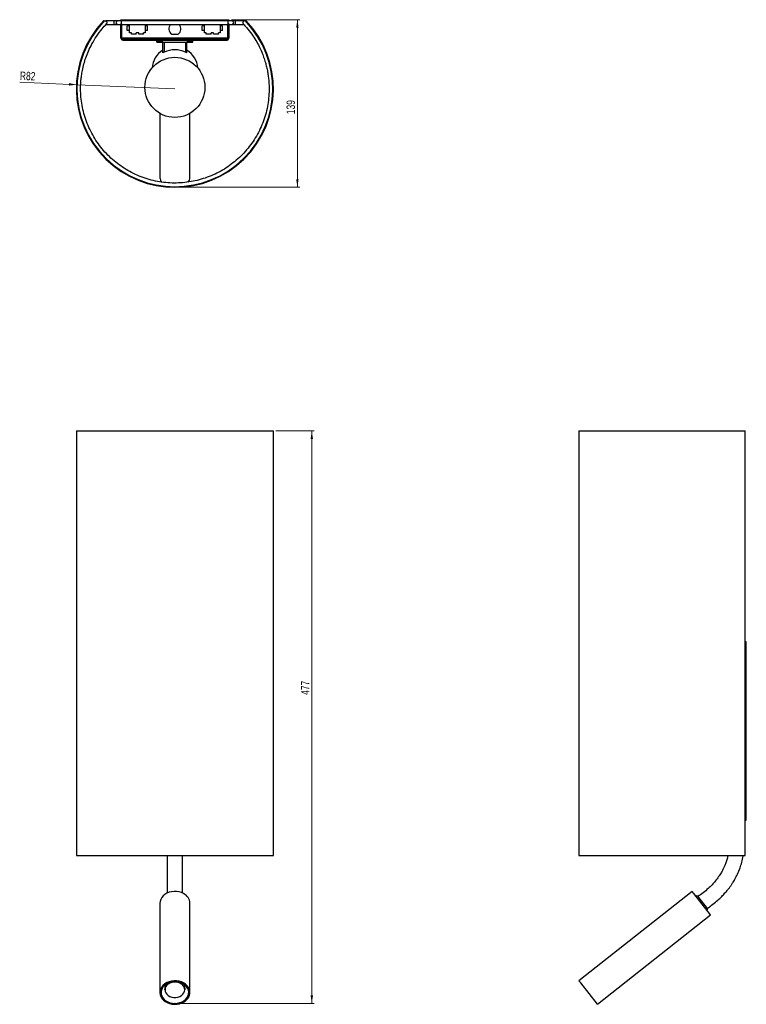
# Model space of a CAD drawing. Header units: millimetres. Extents: x 699 to 1001, y 228 to 638.
import ezdxf

# ---------------------------------------------------------------- set-up
doc = ezdxf.new("R2010")
doc.units = ezdxf.units.MM
doc.header["$PDSIZE"] = -1
doc.styles.add('SLDTEXTSTYLE0', font='TXT', dxfattribs={"width": 0.75})
doc.dimstyles.new('SLDDIMSTYLE0', dxfattribs={"dimtxt": 3.5, "dimasz": 3.302, "dimexe": 0, "dimexo": 0.0625, "dimgap": 0.875, "dimtad": 1, "dimdec": 0, "dimlfac": 2, "dimrnd": 1e-09, "dimzin": 12, "dimdsep": 46, "dimtxsty": 'SLDTEXTSTYLE0', "dimsah": 1, "dimcen": 0.09, "dimadec": 0, "dimazin": 3, "dimtfac": 1, "dimtofl": 0, "dimtmove": 0, "dimatfit": 3, "dimfxl": 0, "dimfrac": 2, "dimtolj": 1, "dimtzin": 12, "dimarcsym": 0})
doc.dimstyles.new('SLDDIMSTYLE1', dxfattribs={"dimtxt": 3.5, "dimasz": 3.302, "dimexe": 0, "dimexo": 0.0625, "dimgap": 0.875, "dimtad": 1, "dimdec": 0, "dimlfac": 2, "dimrnd": 1e-09, "dimzin": 12, "dimdsep": 46, "dimtxsty": 'SLDTEXTSTYLE0', "dimsah": 1, "dimcen": 0.09, "dimadec": 0, "dimazin": 3, "dimtfac": 1, "dimtdec": 0, "dimtofl": 0, "dimtmove": 0, "dimatfit": 3, "dimfxl": 0, "dimfrac": 2, "dimtolj": 1, "dimtzin": 12, "dimarcsym": 0})
doc.dimstyles.new('SLDDIMSTYLE2', dxfattribs={"dimtxt": 3.5, "dimasz": 3.302, "dimexe": 0, "dimexo": 0.0625, "dimgap": 0.875, "dimtad": 1, "dimdec": 0, "dimlfac": 2, "dimrnd": 1e-09, "dimzin": 12, "dimdsep": 46, "dimtxsty": 'SLDTEXTSTYLE0', "dimsah": 1, "dimcen": 0, "dimadec": 0, "dimazin": 3, "dimtfac": 1, "dimtdec": 0, "dimtofl": 0, "dimtmove": 0, "dimatfit": 3, "dimfxl": 0, "dimfrac": 2, "dimtolj": 1, "dimtzin": 12, "dimarcsym": 0})

# ---------------------------------------------------------------- blocks, each defined once
blk = doc.blocks.new('_D')
at = {"color": 7, "linetype": 'Continuous', "lineweight": 0}
for p, q in [((805.54, 466.87), (821.54, 466.87)), ((820.54, 228.6), (820.54, 466.87)), ((764.53, 228.6), (821.54, 228.6))]:
    blk.add_line(p, q, dxfattribs=at)
at = {"color": 7, "linetype": 'Continuous', "lineweight": 18}
for points in [[(820.54, 466.87), (820.03, 463.56), (821.04, 463.56)], [(820.54, 228.6), (821.04, 231.9), (820.03, 231.9)]]:
    blk.add_solid(points, dxfattribs=at)
at = {"color": 7, "linetype": 'Continuous', "lineweight": 18, "insert": (816.02, 357.03), "char_height": 3.5, "attachment_point": 1, "rotation": 90, "style": 'SLDTEXTSTYLE0'}
blk.add_mtext('477', dxfattribs=at)
blk = doc.blocks.new('_D_1')
at = {"color": 7, "linetype": 'Continuous', "lineweight": 0}
for p, q in [((787.03, 638.06), (815.54, 638.06)), ((814.54, 568.37), (814.54, 638.06)), ((764.53, 568.37), (815.54, 568.37))]:
    blk.add_line(p, q, dxfattribs=at)
at = {"color": 7, "linetype": 'Continuous', "lineweight": 18}
for points in [[(814.54, 638.06), (814.03, 634.76), (815.04, 634.76)], [(814.54, 568.37), (815.04, 571.67), (814.03, 571.67)]]:
    blk.add_solid(points, dxfattribs=at)
at = {"color": 7, "linetype": 'Continuous', "lineweight": 18, "insert": (810.02, 598.74), "char_height": 3.5, "attachment_point": 1, "rotation": 90, "style": 'SLDTEXTSTYLE0'}
blk.add_mtext('139', dxfattribs=at)
blk = doc.blocks.new('_D_2')
at = {"color": 7, "linetype": 'Continuous', "lineweight": 0}
for q in [(698.91, 612.01), (763.52, 609.31)]:
    blk.add_line((722.78, 611.01), q, dxfattribs=at)
at = {"color": 7, "linetype": 'Continuous', "lineweight": 18}
blk.add_solid([(722.78, 611.01), (719.5, 611.66), (719.46, 610.64)], dxfattribs=at)
at = {"color": 7, "linetype": 'Continuous', "lineweight": 18, "insert": (699.09, 616.51), "char_height": 3.5, "attachment_point": 1, "rotation": 357.6113, "style": 'SLDTEXTSTYLE0'}
blk.add_mtext('R82', dxfattribs=at)

msp = doc.modelspace()

# ---------------------------------------------------------------- linework, layer by layer
at = {"color": 7, "linetype": 'Continuous', "lineweight": 25}
for p, q in [((734.12, 637.56), (733.77, 637.56)), ((738.25, 637.56), (734.75, 637.56)), ((734.75, 637.51), (734.75, 637.56)), ((734.75, 636.06), (738.25, 636.06)), ((739.75, 637.56), (738.25, 637.56)), ((738.25, 636.06), (739.75, 636.06)), ((741.25, 637.56), (739.75, 637.56)), ((739.75, 636.06), (741.03, 636.06)), ((741.03, 638.06), (741.43, 638.06)), ((741.03, 637.56), (741.03, 638.06)), ((741.43, 636.31), (741.03, 636.31)), ((741.03, 636.09), (741.03, 636.31)), ((741.03, 636.09), (741.43, 636.09)), ((741.03, 631.13), (741.03, 636.09)), ((785.78, 637.56), (741.25, 637.56)), ((741.43, 637.56), (741.43, 638.06)), ((741.43, 636.09), (741.43, 636.31)), ((741.43, 631.13), (741.43, 636.09)), ((741.43, 636.06), (785.63, 636.06)), ((741.44, 638.06), (785.63, 638.06)), ((741.44, 637.56), (741.44, 638.06)), ((741.44, 630.33), (741.44, 636.06)), ((743.68, 633.56), (743.68, 635.56)), ((744.68, 635.56), (743.68, 635.56)), ((744.68, 634.56), (744.68, 636.06)), ((751.18, 636.06), (751.18, 634.56)), ((752.18, 635.56), (751.18, 635.56)), ((752.18, 633.56), (752.18, 635.56)), ((775.88, 635.56), (774.88, 635.56)), ((774.88, 633.56), (774.88, 635.56)), ((775.88, 634.56), (775.88, 636.06)), ((782.38, 636.06), (782.38, 634.56)), ((783.38, 635.56), (782.38, 635.56)), ((783.38, 633.56), (783.38, 635.56)), ((785.63, 638.06), (786.03, 638.06)), ((785.63, 638.06), (785.63, 637.56)), ((785.63, 637.56), (785.63, 638.06)), ((786.03, 636.31), (785.63, 636.31)), ((785.63, 636.31), (785.63, 636.09)), ((785.63, 636.09), (786.03, 636.09)), ((785.63, 636.09), (785.63, 631.13)), ((785.63, 630.33), (785.63, 636.06)), ((787.28, 637.56), (785.78, 637.56)), ((786.03, 638.06), (786.03, 637.56)), ((786.03, 636.31), (786.03, 636.09)), ((786.03, 636.09), (786.03, 631.13)), ((786.03, 636.06), (787.28, 636.06)), ((788.78, 637.56), (787.28, 637.56)), ((787.28, 636.06), (788.78, 636.06)), ((792.28, 637.56), (788.78, 637.56)), ((788.78, 636.06), (792.28, 636.06)), ((792.28, 637.51), (792.28, 637.56)), ((793.26, 637.56), (792.91, 637.56)), ((744.68, 633.56), (743.68, 633.56)), ((744.68, 632.56), (744.68, 634.56)), ((745.4, 632.56), (744.68, 632.56)), ((745.4, 632.06), (745.4, 632.56)), ((747.4, 632.06), (745.4, 632.06)), ((748.47, 632.56), (747.4, 632.56)), ((747.4, 632.06), (747.4, 632.56)), ((748.47, 632.06), (748.47, 632.56)), ((750.47, 632.06), (748.47, 632.06)), ((751.18, 632.56), (750.47, 632.56)), ((750.47, 632.06), (750.47, 632.56)), ((751.18, 634.56), (751.18, 632.56)), ((752.18, 633.56), (751.18, 633.56)), ((762.22, 632.07), (764.85, 632.07)), ((775.88, 633.56), (774.88, 633.56)), ((775.88, 632.56), (775.88, 634.56)), ((776.6, 632.56), (775.88, 632.56)), ((776.6, 632.06), (776.6, 632.56)), ((778.6, 632.06), (776.6, 632.06)), ((779.67, 632.56), (778.6, 632.56)), ((778.6, 632.06), (778.6, 632.56)), ((779.67, 632.06), (779.67, 632.56)), ((781.67, 632.06), (779.67, 632.06)), ((782.38, 632.56), (781.67, 632.56)), ((781.67, 632.06), (781.67, 632.56)), ((782.38, 634.56), (782.38, 632.56)), ((783.38, 633.56), (782.38, 633.56)), ((741.03, 631.13), (741.43, 631.13)), ((741.03, 630.33), (741.03, 631.13)), ((741.43, 630.33), (741.43, 631.13)), ((741.44, 630.33), (741.5, 630.14)), ((785.63, 630.33), (741.44, 630.33)), ((741.8, 629.96), (785.27, 629.96)), ((741.8, 629.56), (785.27, 629.56)), ((756.03, 628.71), (756.03, 629.21)), ((756.03, 629.21), (758.52, 629.21)), ((756.03, 628.71), (771.03, 628.71)), ((758.52, 629.56), (758.52, 629.21)), ((758.53, 624.27), (758.53, 628.71)), ((759.17, 624.62), (759.17, 628.71)), ((767.89, 628.71), (767.89, 624.63)), ((768.53, 629.56), (768.53, 629.21)), ((768.53, 629.21), (771.03, 629.21)), ((768.53, 624.27), (768.53, 628.71)), ((771.03, 628.71), (771.03, 629.21)), ((785.63, 631.13), (786.03, 631.13)), ((785.63, 631.13), (785.63, 630.33)), ((786.03, 631.13), (786.03, 630.33)), ((759.17, 624.62), (759.17, 624.48)), ((767.89, 624.48), (767.89, 624.63)), ((757.28, 599.08), (757.28, 572.25)), ((769.78, 572.25), (769.78, 599.08)), ((722.5, 466.87), (722.5, 290.12)), ((722.5, 466.87), (804.54, 466.87)), ((804.54, 290.12), (804.54, 466.87)), ((931.69, 466.87), (931.69, 290.12)), ((931.69, 466.87), (1000.96, 466.87)), ((1000.96, 290.12), (1000.96, 466.87)), ((1001.46, 379.12), (1000.96, 379.12)), ((1001.46, 305.28), (1001.46, 379.12)), ((1000.96, 305.28), (1001.46, 305.28)), ((1000.96, 305.27), (1001.46, 305.27)), ((1000.96, 304.87), (1001.46, 304.87)), ((1001.46, 304.87), (1001.46, 305.27)), ((722.5, 290.12), (804.54, 290.12)), ((931.69, 290.12), (1000.96, 290.12)), ((978.85, 275.21), (931.77, 238.01)), ((979.57, 274.29), (978.85, 275.21)), ((986.6, 265.4), (979.57, 274.29)), ((981.1, 273.17), (985.13, 268.06)), ((757.28, 270.31), (757.28, 233.11)), ((769.78, 233.11), (769.78, 270.31)), ((939.52, 228.21), (986.6, 265.4)), ((932.49, 237.1), (931.77, 238.01)), ((759.36, 235.98), (759.37, 236.22)), ((759.36, 236.01), (759.37, 236.22)), ((759.36, 236.21), (759.36, 236.01)), ((759.36, 235.98), (759.36, 234.3)), ((767.71, 236.01), (767.71, 236.21)), ((767.71, 234.3), (767.71, 235.98)), ((939.52, 228.21), (932.49, 237.1))]:
    msp.add_line(p, q, dxfattribs=at)
at = {"color": 8, "linetype": 'Continuous', "lineweight": 25}
for p, q in [((738.25, 636.06), (738.25, 637.56)), ((741.25, 636.31), (741.25, 637.56)), ((785.78, 636.31), (785.78, 637.56)), ((788.78, 636.06), (788.78, 637.56))]:
    msp.add_line(p, q, dxfattribs=at)
at = {"color": 7, "linetype": 'Continuous', "lineweight": 25, "flags": 128}
for points in [[(767.17, 274.29), (766.26, 274.72), (765.27, 275.02), (764.23, 275.18), (763.17, 275.2), (762.12, 275.08), (761.11, 274.83), (760.17, 274.44), (759.33, 273.93), (758.61, 273.32), (758.03, 272.63), (757.61, 271.86), (757.36, 271.06), (757.28, 270.31)], [(767.17, 237.1), (766.26, 237.52), (765.27, 237.82), (764.23, 237.98), (763.17, 238.01), (762.12, 237.89), (761.11, 237.63), (760.17, 237.24), (759.33, 236.74), (758.61, 236.13), (758.03, 235.43), (757.61, 234.67), (757.36, 233.86), (757.28, 233.03), (757.39, 232.2), (757.68, 231.4), (758.13, 230.65), (758.74, 229.97), (759.48, 229.38), (760.34, 228.89), (761.3, 228.53), (762.32, 228.3), (763.37, 228.21), (764.43, 228.26), (765.46, 228.44), (766.44, 228.77), (767.33, 229.21), (768.12, 229.77), (768.77, 230.43), (769.27, 231.16), (769.61, 231.95), (769.77, 232.77), (769.75, 233.61), (769.56, 234.42), (769.19, 235.2), (768.65, 235.92), (767.97, 236.56), (767.17, 237.1)], [(766.88, 236.78), (765.99, 237.19), (765.02, 237.47), (764, 237.61), (762.97, 237.6), (761.96, 237.45), (761, 237.16), (760.12, 236.74), (759.35, 236.2), (758.71, 235.57), (758.23, 234.85), (757.92, 234.08), (757.79, 233.28), (757.84, 232.47), (758.08, 231.68), (758.49, 230.94), (759.07, 230.27), (759.78, 229.69), (760.62, 229.22), (761.56, 228.87), (762.55, 228.66), (763.58, 228.6), (764.6, 228.68), (765.6, 228.9), (766.52, 229.25), (767.35, 229.74), (768.06, 230.32), (768.62, 231), (769.02, 231.75), (769.24, 232.54), (769.28, 233.35), (769.13, 234.15), (768.8, 234.92), (768.31, 235.62), (767.66, 236.25), (766.88, 236.78)], [(759.36, 234.3), (759.45, 234.98), (759.72, 235.63), (760.15, 236.22), (760.73, 236.73), (761.44, 237.14), (762.23, 237.42), (763.09, 237.56)], [(763.98, 231.05), (764.82, 231.2), (765.61, 231.47), (766.3, 231.87), (766.88, 232.38), (767.31, 232.96), (767.57, 233.61), (767.66, 234.28), (767.57, 234.95), (767.3, 235.6), (766.86, 236.18), (766.29, 236.68), (765.59, 237.08), (764.8, 237.35), (763.95, 237.49), (763.09, 237.49), (762.25, 237.35), (761.46, 237.07), (760.77, 236.67), (760.19, 236.17), (759.76, 235.58), (759.5, 234.94), (759.41, 234.26), (759.5, 233.59), (759.77, 232.95), (760.2, 232.36), (760.78, 231.86), (761.48, 231.46), (762.27, 231.19), (763.11, 231.05), (763.98, 231.05)], [(763.09, 237.56), (763.96, 237.56), (764.81, 237.42), (765.61, 237.14), (766.32, 236.74), (766.9, 236.24), (767.34, 235.64), (767.62, 234.99), (767.71, 234.31), (767.71, 234.3)], [(767.7, 236.22), (767.71, 235.99), (767.71, 235.98)], [(767.7, 236.22), (767.71, 236.02), (767.71, 236.01)]]:
    msp.add_lwpolyline(points, dxfattribs=at)
at = {"color": 7, "linetype": 'Continuous', "lineweight": 25}
msp.add_circle((763.53, 609.9), 12.5, dxfattribs=at)
for centre, radius, start, end in [((763.52, 609.31), 41.02, 136.4734, 43.5266), ((763.52, 609.31), 40.77, 136.1388, 43.8612), ((739.75, 636.81), 0.75, 90, 270), ((763.53, 634.2), 2.5, 131.7257, 238.2117), ((763.53, 634.2), 2.5, 301.7883, 48.2743), ((787.28, 636.81), 0.75, 270, 90), ((741.8, 630.33), 0.768, 180, 270), ((741.8, 630.33), 0.368, 180, 270), ((785.27, 630.33), 0.368, 270, 0), ((785.27, 630.33), 0.768, 270, 0), ((763.36, 617.32), 9.38, 120.9774, 175.8405), ((763.5, 616.07), 9.59, 116.8465, 121.1804), ((763.53, 615.84), 9.68, 63.2581, 116.8116), ((763.57, 616.07), 9.59, 58.8196, 63.2236), ((763.69, 617.31), 9.39, 4.2073, 58.9748), ((760.07, 572.31), 2.79, 181.3359, 222.1144), ((766.96, 572.33), 2.83, 318.1509, 358.3688), ((765.11, 270.09), 4.68, 2.6018, 63.8978), ((980.71, 272.86), 0.5, 38.3106, 128.3106), ((984.74, 267.75), 0.5, 308.3106, 38.3106)]:
    msp.add_arc(centre, radius, start, end, dxfattribs=at)
for points, knots in [([(792, 636.28), (792.48, 635.78), (793.74, 634.43), (795.5, 632.13), (797.22, 629.5), (798.59, 627), (799.66, 624.69), (800.51, 622.49), (801.18, 620.41), (801.72, 618.38), (802.14, 616.41), (802.45, 614.4), (802.71, 611.89), (802.81, 608.87), (802.62, 605.37), (802.11, 601.89), (801.29, 598.46), (800.17, 595.13), (798.76, 591.91), (797.06, 588.83), (795.09, 585.91), (792.87, 583.18), (790.42, 580.66), (787.75, 578.37), (784.89, 576.33), (781.85, 574.55), (778.67, 573.05), (775.37, 571.84), (771.97, 570.93), (768.51, 570.33), (765, 570.04), (761.48, 570.06), (757.98, 570.4), (754.53, 571.05), (751.14, 572.01), (747.86, 573.27), (744.69, 574.81), (741.68, 576.63), (738.85, 578.71), (736.21, 581.04), (733.8, 583.6), (731.62, 586.36), (729.69, 589.3), (728.04, 592.4), (726.67, 595.64), (725.59, 598.99), (724.83, 602.41), (724.37, 605.8), (724.24, 608.68), (724.29, 611.02), (724.41, 612.88), (724.64, 614.86), (725.02, 617.13), (725.62, 619.63), (726.45, 622.32), (727.54, 625.11), (729, 628.1), (730.89, 631.23), (732.92, 634.02), (734.43, 635.63), (735.04, 636.27)], [0, 0, 0, 0, 0.011397, 0.03025, 0.047464, 0.063029, 0.076946, 0.089216, 0.101762, 0.112706, 0.123715, 0.134849, 0.146107, 0.165142, 0.184362, 0.203583, 0.222803, 0.242024, 0.261245, 0.280465, 0.299686, 0.318906, 0.338127, 0.357348, 0.376568, 0.395789, 0.41501, 0.43423, 0.453451, 0.472671, 0.491892, 0.511113, 0.530333, 0.549554, 0.568774, 0.587995, 0.607216, 0.626436, 0.645657, 0.664878, 0.684098, 0.703319, 0.722539, 0.74176, 0.760981, 0.780201, 0.799422, 0.818313, 0.836306, 0.846668, 0.856702, 0.866881, 0.879389, 0.894501, 0.909084, 0.925476, 0.943674, 0.963681, 0.985494, 1, 1, 1, 1]), ([(733.92, 637.33), (733.92, 637.33), (733.97, 637.38), (734.1, 637.48), (734.34, 637.57), (734.59, 637.56), (734.79, 637.5), (734.95, 637.4), (735.09, 637.25), (735.18, 637.07), (735.23, 636.84), (735.2, 636.56), (735.09, 636.38), (735.01, 636.3), (735.01, 636.3)], [0, 0, 0, 0, 0.00137, 0.101119, 0.247611, 0.349962, 0.416109, 0.479321, 0.550029, 0.620385, 0.708681, 0.827914, 0.998643, 1, 1, 1, 1]), ([(793.11, 637.33), (793.11, 637.33), (793.06, 637.38), (792.93, 637.48), (792.69, 637.57), (792.44, 637.56), (792.24, 637.5), (792.08, 637.4), (791.95, 637.25), (791.85, 637.07), (791.8, 636.84), (791.84, 636.56), (791.94, 636.38), (792.02, 636.3), (792.02, 636.3)], [0, 0, 0, 0, 0.00137, 0.101119, 0.247611, 0.349962, 0.416109, 0.479321, 0.550029, 0.620385, 0.708681, 0.827914, 0.998643, 1, 1, 1, 1]), ([(785.57, 630.14), (785.58, 630.16), (785.6, 630.22), (785.62, 630.29), (785.63, 630.33)], [0, 0, 0, 0, 0.377151, 1, 1, 1, 1]), ([(760.38, 290.12), (760.38, 290.06), (760.38, 289.18), (760.38, 287.66), (760.38, 285.73), (760.38, 284.19), (760.38, 282.78), (760.38, 281.25), (760.38, 279.44), (760.38, 277.59), (760.38, 275.88), (760.38, 274.91), (760.38, 274.46)], [0, 0, 0, 0, 0.009686, 0.145732, 0.256631, 0.343609, 0.417879, 0.511941, 0.628674, 0.769505, 0.892405, 1, 1, 1, 1]), ([(766.68, 274.48), (766.68, 274.64), (766.68, 275.21), (766.68, 276.35), (766.68, 277.79), (766.68, 279.16), (766.68, 280.47), (766.68, 281.94), (766.68, 283.81), (766.68, 285.92), (766.68, 288.07), (766.68, 289.45), (766.68, 290.12)], [0, 0, 0, 0, 0.038033, 0.141249, 0.256832, 0.348944, 0.423668, 0.515221, 0.629957, 0.768353, 0.888575, 1, 1, 1, 1]), ([(993.78, 290.12), (993.77, 290.06), (993.66, 289.48), (993.33, 288.33), (992.83, 286.8), (992.26, 285.44), (991.67, 284.19), (990.92, 282.83), (989.89, 281.22), (988.62, 279.56), (987.15, 277.9), (985.48, 276.28), (983.49, 274.6), (981.99, 273.56), (981.21, 273.03)], [0, 0, 0, 0, 0.007193, 0.081889, 0.164619, 0.229154, 0.28471, 0.355255, 0.442859, 0.549005, 0.642203, 0.748598, 0.870082, 1, 1, 1, 1]), ([(985.12, 268.08), (985.76, 268.52), (987.13, 269.47), (989.04, 271.03), (990.79, 272.64), (992.23, 274.13), (993.41, 275.48), (994.35, 276.68), (995.11, 277.73), (995.9, 278.92), (996.81, 280.44), (997.88, 282.53), (998.85, 284.88), (999.62, 287.42), (1000.07, 289.14), (1000.2, 290.08), (1000.2, 290.12)], [0, 0, 0, 0, 0.084699, 0.182671, 0.26887, 0.344174, 0.409252, 0.464589, 0.510519, 0.551406, 0.619512, 0.704736, 0.807361, 0.896243, 0.996017, 1, 1, 1, 1])]:
    msp.add_open_spline(points, degree=3, knots=knots, dxfattribs=at)
at = {"color": 7, "linetype": 'Continuous', "lineweight": 0}
for p in [(763.53, 568.37), (763.53, 228.6)]:
    msp.add_point(p, dxfattribs=at)

# ---------------------------------------------------------------- dimensions: what is measured, and where the dimension line sits
at = {"color": 7, "linetype": 'Continuous', "lineweight": 18}
for base, p1, p2, dimstyle, picture, middle in [((814.54, 638.06), (763.53, 568.37), (786.03, 638.06), 'SLDDIMSTYLE1', '_D_1', (814.54, 602.62)), ((820.54, 466.87), (763.53, 228.6), (804.54, 466.87), 'SLDDIMSTYLE0', '_D', (820.54, 360.91))]:
    dim = msp.add_linear_dim(base=base, p1=p1, p2=p2, angle=90, dimstyle=dimstyle, dxfattribs=at)
    dim.commit()
    dim.dimension.update_dxf_attribs({"geometry": picture, "text_midpoint": middle, "dimtype": 160})
dim = msp.add_radius_dim(center=(763.52, 609.31), mpoint=(722.78, 611.01), dimstyle='SLDDIMSTYLE2', dxfattribs=at)
dim.commit()
dim.dimension.update_dxf_attribs({"geometry": '_D_2', "text_midpoint": (702.84, 611.84), "dimtype": 164})

doc.saveas('drawing.dxf')
